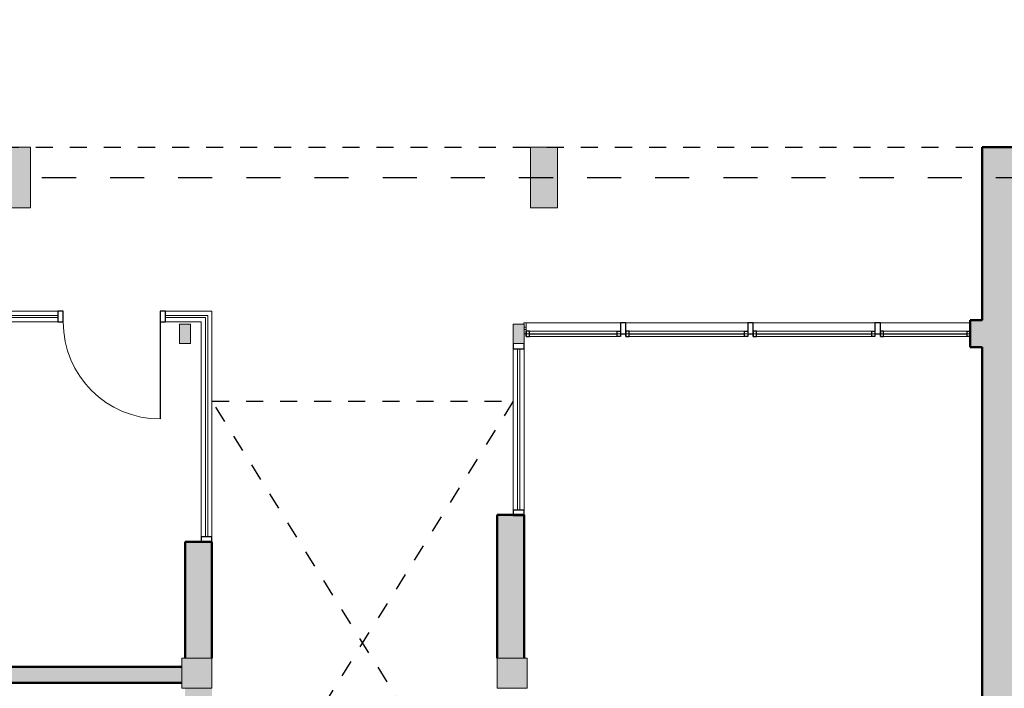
# Model space of a CAD drawing. Header units: metres. Extents: x -18231 to -17951, y 15132 to 15402.
# Tile 46 of 144: x -18128 to -18119, y 15198 to 15204. Entities that reach past the tile are written whole.
import ezdxf

# ---------------------------------------------------------------- set-up
doc = ezdxf.new("R2010")
doc.units = ezdxf.units.M
doc.linetypes.add('Trazo', pattern=[6.35, 3.175, -3.175])
doc.layers.get('0').update_dxf_attribs({"color": 1})
for name, color, linetype, lineweight in [('A-DOOR', 31, 'Continuous', 18), ('A-GLAZ', 151, 'Continuous', 18), ('A-GLAZ-CURT', 52, 'Continuous', 18), ('A-GLAZ-CWMG', 51, 'Continuous', 18), ('MUROS', 113, 'Continuous', 18), ('S-COLS', 52, 'Continuous', 18)]:
    doc.layers.add(name, color=color, linetype=linetype, lineweight=lineweight)
for name, color, linetype in [('COTAS', 1, 'Continuous'), ('HATCH', 251, 'Continuous'), ('PROYECTADAS', 2, 'Continuous'), ('TEXTOS', 1, 'Continuous')]:
    doc.layers.add(name, color=color, linetype=linetype)
doc.styles.add('Romans', font='arial.ttf', dxfattribs={"height": 0.2})
doc.dimstyles.get("Standard").update_dxf_attribs({"dimtxt": 0.2, "dimasz": 0.18, "dimexe": 0.18, "dimexo": 0.0625, "dimgap": 0.09, "dimtad": 0, "dimzin": 0, "dimdsep": 46, "dimtxsty": 'Romans', "dimblk": 'OBLIQUE', "dimcen": 0.09, "dimse1": 1, "dimse2": 1, "dimadec": 0, "dimazin": 0, "dimtfac": 1, "dimtofl": 0, "dimtmove": 2, "dimatfit": 2, "dimldrblk": 'OBLIQUE', "dimfxl": 1, "dimtolj": 1, "dimtzin": 0, "dimarcsym": 0})

# ---------------------------------------------------------------- blocks, each defined once
blk = doc.blocks.new('Pilar rectangular hormigón - 250 x 560 mm 2-408765-Nivel 0')
at = {"layer": 'S-COLS'}
blk.add_hatch(color=256, dxfattribs=at).paths.add_polyline_path([(125, -280), (125, 280), (-125, 280), (-125, -280)])
for p, q in [((125, 280), (-125, 280)), ((-125, 280), (-125, -280)), ((125, -280), (125, 280)), ((-125, -280), (125, -280))]:
    blk.add_line(p, q, dxfattribs=at)
blk = doc.blocks.new('Pilar rectangular hormigón - 280 x 280 mm 2-408722-Nivel 0')
at = {"layer": 'S-COLS'}
blk.add_hatch(color=256, dxfattribs=at).paths.add_polyline_path([(140, -140), (140, 140), (-140, 140), (-140, -140)])
for p, q in [((140, 140), (-140, 140)), ((-140, 140), (-140, -140)), ((140, -140), (140, 140)), ((-140, -140), (140, -140))]:
    blk.add_line(p, q, dxfattribs=at)
blk = doc.blocks.new('Pilar rectangular hormigón - 100 x 180 mm 2-408747-Nivel 0')
at = {"layer": 'S-COLS'}
blk.add_hatch(color=256, dxfattribs=at).paths.add_polyline_path([(50, -90), (50, 90), (-50, 90), (-50, -90)])
for p, q in [((50, 90), (-50, 90)), ((-50, 90), (-50, -90)), ((50, -90), (50, 90)), ((-50, -90), (50, -90))]:
    blk.add_line(p, q, dxfattribs=at)
blk = doc.blocks.new('Panel de sistema - Acristalado-253153-Nivel 0')
at = {"layer": 'A-GLAZ-CURT'}
for p, q in [((10.9, 10), (-9.1, 10)), ((10.9, -10), (10.9, 10)), ((-9.1, -10), (10.9, -10))]:
    blk.add_line(p, q, dxfattribs=at)
blk = doc.blocks.new('Ventana de muro cortina con proyectable simple - Ventana de muro cortina con proyectable simple-251092-Nivel 0')
at = {"layer": 'A-GLAZ', "lineweight": 25}
for p, q in [((-407.5, -25), (-437.5, -25)), ((-437.5, -25), (-437.5, -75)), ((-437.5, -75), (-437.5, -25)), ((-437.5, -75), (-407.5, -75)), ((-407.5, -75), (-407.5, -25)), ((-407.5, -49.6), (407.5, -49.6)), ((407.5, -75), (407.5, -25)), ((407.5, -25), (437.5, -25)), ((437.5, -75), (407.5, -75)), ((437.5, -25), (437.5, -75)), ((437.5, -25), (437.5, -75))]:
    blk.add_line(p, q, dxfattribs=at)
at = {"layer": 'A-GLAZ'}
for p, q in [((-407.5, -25), (407.5, -25)), ((407.5, -75), (-407.5, -75))]:
    blk.add_line(p, q, dxfattribs=at)
blk = doc.blocks.new('Montante rectangular - Montante rectangular - 5 x 10 cm-250222-Nivel 0')
at = {"layer": 'A-GLAZ-CWMG'}
for p, q in [((-1.8, 50), (-21.8, 50)), ((-21.8, -50), (0, -50)), ((0, -50), (0, -40))]:
    blk.add_line(p, q, dxfattribs=at)
blk = doc.blocks.new('Montante rectangular - Montante rectangular - 5 x 10 cm-250563-Nivel 0')
at = {"layer": 'A-GLAZ-CWMG'}
for p, q in [((-19288.2, -1604.2), (-18413.2, -1604.2)), ((-18413.2, -1604.2), (-18413.2, -1644.2)), ((-18413.2, -1704.2), (-19288.2, -1704.2)), ((-18413.2, -1664.2), (-18413.2, -1704.2))]:
    blk.add_line(p, q, dxfattribs=at)
blk = doc.blocks.new('Ventana de muro cortina con proyectable simple - Ventana de muro cortina con proyectable simple-394291-Nivel 0')
at = {"layer": 'A-GLAZ', "lineweight": 25}
for p, q in [((-387.2, -25), (-417.2, -25)), ((-417.2, -25), (-417.2, -75)), ((-417.2, -75), (-417.2, -25)), ((-417.2, -75), (-387.2, -75)), ((-387.2, -75), (-387.2, -25)), ((-387.2, -49.6), (387.2, -49.6)), ((387.2, -75), (387.2, -25)), ((387.2, -25), (417.2, -25)), ((417.2, -75), (387.2, -75)), ((417.2, -25), (417.2, -75)), ((417.2, -25), (417.2, -75))]:
    blk.add_line(p, q, dxfattribs=at)
at = {"layer": 'A-GLAZ'}
for p, q in [((-387.2, -25), (387.2, -25)), ((387.2, -75), (-387.2, -75))]:
    blk.add_line(p, q, dxfattribs=at)
blk = doc.blocks.new('Montante rectangular - Montante rectangular - 5 x 10 cm-394289-Nivel 0')
at = {"layer": 'A-GLAZ-CWMG'}
for p, q in [((-22532.6, -1604.2), (-21698.2, -1604.2)), ((-21698.2, -1704.2), (-22532.6, -1704.2))]:
    blk.add_line(p, q, dxfattribs=at)
blk = doc.blocks.new('Ventana de muro cortina con proyectable simple - Ventana de muro cortina con proyectable simple-251056-Nivel 0')
at = {"layer": 'A-GLAZ', "lineweight": 25}
for p, q in [((-535, -25), (-565, -25)), ((-565, -25), (-565, -75)), ((-565, -75), (-565, -25)), ((-565, -75), (-535, -75)), ((-535, -75), (-535, -25)), ((-535, -49.6), (535, -49.6)), ((535, -75), (535, -25)), ((535, -25), (565, -25)), ((565, -75), (535, -75)), ((565, -25), (565, -75)), ((565, -25), (565, -75))]:
    blk.add_line(p, q, dxfattribs=at)
at = {"layer": 'A-GLAZ'}
for p, q in [((-535, -25), (535, -25)), ((535, -75), (-535, -75))]:
    blk.add_line(p, q, dxfattribs=at)
blk = doc.blocks.new('Montante rectangular - Montante rectangular - 5 x 10 cm-250868-Nivel 0')
at = {"layer": 'A-GLAZ-CWMG'}
for p, q in [((-20468.2, -1604.2), (-19338.2, -1604.2)), ((-19338.2, -1704.2), (-20468.2, -1704.2))]:
    blk.add_line(p, q, dxfattribs=at)
blk = doc.blocks.new('Montante rectangular - Montante rectangular - 5 x 10 cm-250714-Nivel 0')
at = {"layer": 'A-GLAZ-CWMG', "lineweight": 25}
for p, q in [((-25, 50), (25, 50)), ((-25, -50), (-25, 50)), ((25, 50), (25, -50)), ((25, -50), (-25, -50))]:
    blk.add_line(p, q, dxfattribs=at)
blk = doc.blocks.new('Ventana de muro cortina con proyectable simple - Ventana de muro cortina con proyectable simple-251091-Nivel 0')
at = {"layer": 'A-GLAZ', "lineweight": 25}
for p, q in [((-407.5, -25), (-437.5, -25)), ((-437.5, -25), (-437.5, -75)), ((-437.5, -75), (-437.5, -25)), ((-437.5, -75), (-407.5, -75)), ((-407.5, -75), (-407.5, -25)), ((-407.5, -49.6), (407.5, -49.6)), ((407.5, -75), (407.5, -25)), ((407.5, -25), (437.5, -25)), ((437.5, -75), (407.5, -75)), ((437.5, -25), (437.5, -75)), ((437.5, -25), (437.5, -75))]:
    blk.add_line(p, q, dxfattribs=at)
at = {"layer": 'A-GLAZ'}
for p, q in [((-407.5, -25), (407.5, -25)), ((407.5, -75), (-407.5, -75))]:
    blk.add_line(p, q, dxfattribs=at)
blk = doc.blocks.new('Ventana de muro cortina con proyectable simple - Ventana de muro cortina con proyectable simple-251055-Nivel 0')
at = {"layer": 'A-GLAZ', "lineweight": 25}
for p, q in [((-535, -25), (-565, -25)), ((-565, -25), (-565, -75)), ((-565, -75), (-565, -25)), ((-565, -75), (-535, -75)), ((-535, -75), (-535, -25)), ((-535, -49.6), (535, -49.6)), ((535, -75), (535, -25)), ((535, -25), (565, -25)), ((565, -75), (535, -75)), ((565, -25), (565, -75)), ((565, -25), (565, -75))]:
    blk.add_line(p, q, dxfattribs=at)
at = {"layer": 'A-GLAZ'}
for p, q in [((-535, -25), (535, -25)), ((535, -75), (-535, -75))]:
    blk.add_line(p, q, dxfattribs=at)
blk = doc.blocks.new('Ventana de muro cortina con proyectable simple - Ventana de muro cortina con proyectable simple-394292-Nivel 0')
at = {"layer": 'A-GLAZ', "lineweight": 25}
for p, q in [((-387.2, -25), (-417.2, -25)), ((-417.2, -25), (-417.2, -75)), ((-417.2, -75), (-417.2, -25)), ((-417.2, -75), (-387.2, -75)), ((-387.2, -75), (-387.2, -25)), ((-387.2, -49.6), (387.2, -49.6)), ((387.2, -75), (387.2, -25)), ((387.2, -25), (417.2, -25)), ((417.2, -75), (387.2, -75)), ((417.2, -25), (417.2, -75)), ((417.2, -25), (417.2, -75))]:
    blk.add_line(p, q, dxfattribs=at)
at = {"layer": 'A-GLAZ'}
for p, q in [((-387.2, -25), (387.2, -25)), ((387.2, -75), (-387.2, -75))]:
    blk.add_line(p, q, dxfattribs=at)
blk = doc.blocks.new('Montante rectangular - Montante rectangular - 5 x 10 cm-250869-Nivel 0')
at = {"layer": 'A-GLAZ-CWMG', "lineweight": 25}
for p, q in [((-25, 50), (25, 50)), ((-25, -50), (-25, 50)), ((25, 50), (25, -50)), ((25, -50), (-25, -50))]:
    blk.add_line(p, q, dxfattribs=at)
blk = doc.blocks.new('Montante rectangular - Montante rectangular - 5 x 10 cm-253579-Nivel 0')
at = {"layer": 'A-GLAZ-CWMG', "lineweight": 25}
for p, q in [((-50, 50), (-50, -50)), ((0, 50), (-50, 50)), ((-50, -50), (0, -50))]:
    blk.add_line(p, q, dxfattribs=at)
blk = doc.blocks.new('Panel de sistema - Acristalado-610026-Nivel 0')
at = {"layer": 'A-GLAZ-CURT'}
for p, q in [((748.1, 10), (-748.1, 10)), ((-748.1, 10), (-748.1, -10)), ((748.1, -10), (748.1, 10)), ((-748.1, -10), (748.1, -10))]:
    blk.add_line(p, q, dxfattribs=at)
blk = doc.blocks.new('Montante rectangular - Montante rectangular - 5 x 10 cm-253576-Nivel 0')
at = {"layer": 'A-GLAZ-CWMG', "lineweight": 25}
for p, q in [((-25, 50), (25, 50)), ((-25, -50), (-25, 50)), ((25, 50), (25, -50)), ((25, -50), (-25, -50))]:
    blk.add_line(p, q, dxfattribs=at)
blk = doc.blocks.new('Montante rectangular - Montante rectangular - 5 x 10 cm-610024-Nivel 0')
at = {"layer": 'A-GLAZ-CWMG'}
for p, q in [((-18393.2, -1464.2), (-18393.2, 32.1)), ((-18293.2, 32.1), (-18293.2, -1464.2))]:
    blk.add_line(p, q, dxfattribs=at)
blk = doc.blocks.new('Montante rectangular - Montante rectangular - 5 x 10 cm-310329-Nivel 0')
at = {"layer": 'A-GLAZ-CWMG'}
for p, q in [((-15498.2, -1744.2), (-15498.2, 280.8)), ((-15398.2, 280.8), (-15398.2, -1714.2))]:
    blk.add_line(p, q, dxfattribs=at)
blk = doc.blocks.new('Montante rectangular - Montante rectangular - 5 x 10 cm-310422-Nivel 0')
at = {"layer": 'A-GLAZ-CWMG', "lineweight": 25}
for p, q in [((-25, 50), (25, 50)), ((-25, -50), (-25, 50)), ((25, 50), (25, -50)), ((25, -50), (-25, -50))]:
    blk.add_line(p, q, dxfattribs=at)
blk = doc.blocks.new('Puerta de cristal abatible en muro cortina - Puerta de cristal abatible en muro cortina-611094-Nivel 0')
at = {"layer": 'A-DOOR', "lineweight": 25}
blk.add_line((450, -51), (450, -951), dxfattribs=at)
at = {"layer": 'A-DOOR'}
blk.add_arc((450, -51), 900, 180, 270, dxfattribs=at)
blk = doc.blocks.new('Panel de sistema - Acristalado-393601-Nivel 0')
at = {"layer": 'A-GLAZ-CURT'}
for p, q in [((1389.2, 10), (-1389.2, 10)), ((-1389.2, 10), (-1389.2, -10)), ((1389.2, -10), (1389.2, 10)), ((-1389.2, -10), (1389.2, -10))]:
    blk.add_line(p, q, dxfattribs=at)
blk = doc.blocks.new('Montante rectangular - Montante rectangular - 5 x 10 cm-391816-Nivel 0')
at = {"layer": 'A-GLAZ-CWMG'}
for p, q in [((-11289.8, -1714.2), (-14068.2, -1714.2)), ((-14068.2, -1814.2), (-11289.8, -1814.2))]:
    blk.add_line(p, q, dxfattribs=at)
blk = doc.blocks.new('Montante rectangular - Montante rectangular - 5 x 10 cm-393521-Nivel 0')
at = {"layer": 'A-GLAZ-CWMG', "lineweight": 25}
for p, q in [((-25, 50), (25, 50)), ((-25, -50), (-25, 50)), ((25, 50), (25, -50)), ((25, -50), (-25, -50))]:
    blk.add_line(p, q, dxfattribs=at)
blk = doc.blocks.new('Montante rectangular - Montante rectangular - 5 x 10 cm-393520-Nivel 0')
at = {"layer": 'A-GLAZ-CWMG', "lineweight": 25}
for p, q in [((-25, 50), (25, 50)), ((-25, -50), (-25, 50)), ((25, 50), (25, -50)), ((25, -50), (-25, -50))]:
    blk.add_line(p, q, dxfattribs=at)
blk = doc.blocks.new('_Oblique')
at = {"color": 0, "linetype": 'ByBlock', "lineweight": -2}
blk.add_line((-0.5, -0.5), (0.5, 0.5), dxfattribs=at)
blk = doc.blocks.new('*D1161')
at = {"layer": 'COTAS', "color": 0, "lineweight": -2, "transparency": 16777216}
for p, q in [((-18118.5335, 15180.3917), (-18118.9442, 15180.3917)), ((-18118.7388, 15180.3917), (-18118.5524, 15179.7704)), ((-18118.5524, 15179.7704), (-18118.3724, 15179.7704))]:
    blk.add_line(p, q, dxfattribs=at)
at = {"layer": 'Defpoints', "color": 0, "transparency": 16777216}
for p in [(-18118.9442, 15207.4414), (-18118.5335, 15207.3769), (-18118.9442, 15180.3917)]:
    blk.add_point(p, dxfattribs=at)
at = {"layer": 'COTAS', "color": 0, "lineweight": -2, "transparency": 16777216, "xscale": 0.18, "yscale": 0.18, "zscale": 0.18, "rotation": 180}
blk.add_blockref('_Oblique', (-18118.9442, 15180.3917), dxfattribs=at)
at = {"layer": 'COTAS', "color": 0, "lineweight": -2, "transparency": 16777216, "xscale": 0.18, "yscale": 0.18, "zscale": 0.18}
blk.add_blockref('_Oblique', (-18118.5335, 15180.3917), dxfattribs=at)
at = {"layer": 'COTAS', "color": 0, "transparency": 16777216, "insert": (-18118.042, 15179.7704), "char_height": 0.2, "attachment_point": 5, "style": 'Romans'}
blk.add_mtext('\\A1;0.41', dxfattribs=at)
blk = doc.blocks.new('*D1162')
at = {"layer": 'COTAS', "color": 0, "lineweight": -2, "transparency": 16777216}
for p, q in [((-18120.9734, 15180.3917), (-18120.3103, 15180.3917)), ((-18118.9442, 15180.3917), (-18119.6074, 15180.3917))]:
    blk.add_line(p, q, dxfattribs=at)
at = {"layer": 'Defpoints', "color": 0, "transparency": 16777216}
for p in [(-18120.9734, 15207.4414), (-18118.9442, 15207.4414), (-18120.9734, 15180.3917)]:
    blk.add_point(p, dxfattribs=at)
at = {"layer": 'COTAS', "color": 0, "lineweight": -2, "transparency": 16777216, "xscale": 0.18, "yscale": 0.18, "zscale": 0.18, "rotation": 180}
blk.add_blockref('_Oblique', (-18120.9734, 15180.3917), dxfattribs=at)
at = {"layer": 'COTAS', "color": 0, "lineweight": -2, "transparency": 16777216, "xscale": 0.18, "yscale": 0.18, "zscale": 0.18}
blk.add_blockref('_Oblique', (-18118.9442, 15180.3917), dxfattribs=at)
at = {"layer": 'COTAS', "color": 0, "transparency": 16777216, "insert": (-18119.9588, 15180.3917), "char_height": 0.2, "attachment_point": 5, "style": 'Romans'}
blk.add_mtext('\\A1;2.03', dxfattribs=at)
blk = doc.blocks.new('*D1163')
at = {"layer": 'COTAS', "color": 0, "lineweight": -2, "transparency": 16777216}
for p, q in [((-18123.6556, 15180.3917), (-18122.6662, 15180.3917)), ((-18120.9734, 15180.3917), (-18121.9629, 15180.3917))]:
    blk.add_line(p, q, dxfattribs=at)
at = {"layer": 'Defpoints', "color": 0, "transparency": 16777216}
for p in [(-18123.6556, 15207.4414), (-18120.9734, 15207.4414), (-18123.6556, 15180.3917)]:
    blk.add_point(p, dxfattribs=at)
at = {"layer": 'COTAS', "color": 0, "lineweight": -2, "transparency": 16777216, "xscale": 0.18, "yscale": 0.18, "zscale": 0.18, "rotation": 180}
blk.add_blockref('_Oblique', (-18123.6556, 15180.3917), dxfattribs=at)
at = {"layer": 'COTAS', "color": 0, "lineweight": -2, "transparency": 16777216, "xscale": 0.18, "yscale": 0.18, "zscale": 0.18}
blk.add_blockref('_Oblique', (-18120.9734, 15180.3917), dxfattribs=at)
at = {"layer": 'COTAS', "color": 0, "transparency": 16777216, "insert": (-18122.3145, 15180.3917), "char_height": 0.2, "attachment_point": 5, "style": 'Romans'}
blk.add_mtext('\\A1;2.68', dxfattribs=at)
blk = doc.blocks.new('*D1164')
at = {"layer": 'COTAS', "color": 0, "lineweight": -2, "transparency": 16777216}
for p, q in [((-18125.2933, 15180.3917), (-18124.8144, 15180.3917)), ((-18123.6556, 15180.3917), (-18124.1345, 15180.3917))]:
    blk.add_line(p, q, dxfattribs=at)
at = {"layer": 'Defpoints', "color": 0, "transparency": 16777216}
for p in [(-18125.2933, 15207.4414), (-18123.6556, 15207.4414), (-18125.2933, 15180.3917)]:
    blk.add_point(p, dxfattribs=at)
at = {"layer": 'COTAS', "color": 0, "lineweight": -2, "transparency": 16777216, "xscale": 0.18, "yscale": 0.18, "zscale": 0.18, "rotation": 180}
blk.add_blockref('_Oblique', (-18125.2933, 15180.3917), dxfattribs=at)
at = {"layer": 'COTAS', "color": 0, "lineweight": -2, "transparency": 16777216, "xscale": 0.18, "yscale": 0.18, "zscale": 0.18}
blk.add_blockref('_Oblique', (-18123.6556, 15180.3917), dxfattribs=at)
at = {"layer": 'COTAS', "color": 0, "transparency": 16777216, "insert": (-18124.4745, 15180.3917), "char_height": 0.2, "attachment_point": 5, "style": 'Romans'}
blk.add_mtext('\\A1;1.64', dxfattribs=at)
blk = doc.blocks.new('*D1165')
at = {"layer": 'COTAS', "color": 0, "lineweight": -2, "transparency": 16777216}
for p, q in [((-18128.5177, 15180.3917), (-18127.2542, 15180.3917)), ((-18125.2933, 15180.3917), (-18126.5568, 15180.3917))]:
    blk.add_line(p, q, dxfattribs=at)
at = {"layer": 'Defpoints', "color": 0, "transparency": 16777216}
for p in [(-18128.5177, 15207.4491), (-18125.2933, 15207.4414), (-18128.5177, 15180.3917)]:
    blk.add_point(p, dxfattribs=at)
at = {"layer": 'COTAS', "color": 0, "lineweight": -2, "transparency": 16777216, "xscale": 0.18, "yscale": 0.18, "zscale": 0.18, "rotation": 180}
blk.add_blockref('_Oblique', (-18128.5177, 15180.3917), dxfattribs=at)
at = {"layer": 'COTAS', "color": 0, "lineweight": -2, "transparency": 16777216, "xscale": 0.18, "yscale": 0.18, "zscale": 0.18}
blk.add_blockref('_Oblique', (-18125.2933, 15180.3917), dxfattribs=at)
at = {"layer": 'COTAS', "color": 0, "transparency": 16777216, "insert": (-18126.9055, 15180.3917), "char_height": 0.2, "attachment_point": 5, "style": 'Romans'}
blk.add_mtext('\\A1;3.22', dxfattribs=at)
blk = doc.blocks.new('*D1190')
at = {"layer": 'COTAS', "color": 0, "lineweight": -2, "transparency": 16777216}
for p, q in [((-18118.5424, 15179.3917), (-18118.9442, 15179.3917)), ((-18118.7433, 15179.3917), (-18118.5569, 15178.7704)), ((-18118.5569, 15178.7704), (-18118.3769, 15178.7704))]:
    blk.add_line(p, q, dxfattribs=at)
at = {"layer": 'Defpoints', "color": 0, "transparency": 16777216}
for p in [(-18118.9442, 15202.1305), (-18118.5424, 15202.1305), (-18118.9442, 15179.3917)]:
    blk.add_point(p, dxfattribs=at)
at = {"layer": 'COTAS', "color": 0, "lineweight": -2, "transparency": 16777216, "xscale": 0.18, "yscale": 0.18, "zscale": 0.18, "rotation": 180}
blk.add_blockref('_Oblique', (-18118.9442, 15179.3917), dxfattribs=at)
at = {"layer": 'COTAS', "color": 0, "lineweight": -2, "transparency": 16777216, "xscale": 0.18, "yscale": 0.18, "zscale": 0.18}
blk.add_blockref('_Oblique', (-18118.5424, 15179.3917), dxfattribs=at)
at = {"layer": 'COTAS', "color": 0, "transparency": 16777216, "insert": (-18118.0275, 15178.7704), "char_height": 0.2, "attachment_point": 5, "style": 'Romans'}
blk.add_mtext('\\A1;0.40', dxfattribs=at)
blk = doc.blocks.new('*D1191')
at = {"layer": 'COTAS', "color": 0, "lineweight": -2, "transparency": 16777216}
for p, q in [((-18122.9022, 15179.3917), (-18121.2728, 15179.3917)), ((-18118.9442, 15179.3917), (-18120.5736, 15179.3917))]:
    blk.add_line(p, q, dxfattribs=at)
at = {"layer": 'Defpoints', "color": 0, "transparency": 16777216}
for p in [(-18122.9022, 15202.1328), (-18118.9442, 15202.1305), (-18122.9022, 15179.3917)]:
    blk.add_point(p, dxfattribs=at)
at = {"layer": 'COTAS', "color": 0, "lineweight": -2, "transparency": 16777216, "xscale": 0.18, "yscale": 0.18, "zscale": 0.18, "rotation": 180}
blk.add_blockref('_Oblique', (-18122.9022, 15179.3917), dxfattribs=at)
at = {"layer": 'COTAS', "color": 0, "lineweight": -2, "transparency": 16777216, "xscale": 0.18, "yscale": 0.18, "zscale": 0.18}
blk.add_blockref('_Oblique', (-18118.9442, 15179.3917), dxfattribs=at)
at = {"layer": 'COTAS', "color": 0, "transparency": 16777216, "insert": (-18120.9232, 15179.3917), "char_height": 0.2, "attachment_point": 5, "style": 'Romans'}
blk.add_mtext('\\A1;3.96', dxfattribs=at)
blk = doc.blocks.new('*D1192')
at = {"layer": 'COTAS', "color": 0, "lineweight": -2, "transparency": 16777216}
for p, q in [((-18122.9022, 15179.3917), (-18123.1533, 15179.3917)), ((-18123.0278, 15179.3917), (-18122.8414, 15178.7704)), ((-18122.8414, 15178.7704), (-18122.6614, 15178.7704))]:
    blk.add_line(p, q, dxfattribs=at)
at = {"layer": 'Defpoints', "color": 0, "transparency": 16777216}
for p in [(-18123.1533, 15202.1328), (-18122.9022, 15202.1328), (-18123.1533, 15179.3917)]:
    blk.add_point(p, dxfattribs=at)
at = {"layer": 'COTAS', "color": 0, "lineweight": -2, "transparency": 16777216, "xscale": 0.18, "yscale": 0.18, "zscale": 0.18, "rotation": 180}
blk.add_blockref('_Oblique', (-18123.1533, 15179.3917), dxfattribs=at)
at = {"layer": 'COTAS', "color": 0, "lineweight": -2, "transparency": 16777216, "xscale": 0.18, "yscale": 0.18, "zscale": 0.18}
blk.add_blockref('_Oblique', (-18122.9022, 15179.3917), dxfattribs=at)
at = {"layer": 'COTAS', "color": 0, "transparency": 16777216, "insert": (-18122.3109, 15178.7704), "char_height": 0.2, "attachment_point": 5, "style": 'Romans'}
blk.add_mtext('\\A1;0.25', dxfattribs=at)
blk = doc.blocks.new('*D1193')
at = {"layer": 'COTAS', "color": 0, "lineweight": -2, "transparency": 16777216}
for p, q in [((-18127.8145, 15179.3917), (-18125.8376, 15179.3917)), ((-18123.1533, 15179.3917), (-18125.1302, 15179.3917))]:
    blk.add_line(p, q, dxfattribs=at)
at = {"layer": 'Defpoints', "color": 0, "transparency": 16777216}
for p in [(-18127.8145, 15202.1305), (-18123.1533, 15202.1328), (-18127.8145, 15179.3917)]:
    blk.add_point(p, dxfattribs=at)
at = {"layer": 'COTAS', "color": 0, "lineweight": -2, "transparency": 16777216, "xscale": 0.18, "yscale": 0.18, "zscale": 0.18, "rotation": 180}
blk.add_blockref('_Oblique', (-18127.8145, 15179.3917), dxfattribs=at)
at = {"layer": 'COTAS', "color": 0, "lineweight": -2, "transparency": 16777216, "xscale": 0.18, "yscale": 0.18, "zscale": 0.18}
blk.add_blockref('_Oblique', (-18123.1533, 15179.3917), dxfattribs=at)
at = {"layer": 'COTAS', "color": 0, "transparency": 16777216, "insert": (-18125.4839, 15179.3917), "char_height": 0.2, "attachment_point": 5, "style": 'Romans'}
blk.add_mtext('\\A1;4.66', dxfattribs=at)
blk = doc.blocks.new('*D1194')
at = {"layer": 'COTAS', "color": 0, "lineweight": -2, "transparency": 16777216}
for p, q in [((-18127.8145, 15179.3917), (-18128.0656, 15179.3917)), ((-18127.9401, 15179.3917), (-18127.7537, 15178.7704)), ((-18127.7537, 15178.7704), (-18127.5737, 15178.7704))]:
    blk.add_line(p, q, dxfattribs=at)
at = {"layer": 'Defpoints', "color": 0, "transparency": 16777216}
for p in [(-18128.0656, 15202.1305), (-18127.8145, 15202.1305), (-18128.0656, 15179.3917)]:
    blk.add_point(p, dxfattribs=at)
at = {"layer": 'COTAS', "color": 0, "lineweight": -2, "transparency": 16777216, "xscale": 0.18, "yscale": 0.18, "zscale": 0.18, "rotation": 180}
blk.add_blockref('_Oblique', (-18128.0656, 15179.3917), dxfattribs=at)
at = {"layer": 'COTAS', "color": 0, "lineweight": -2, "transparency": 16777216, "xscale": 0.18, "yscale": 0.18, "zscale": 0.18}
blk.add_blockref('_Oblique', (-18127.8145, 15179.3917), dxfattribs=at)
at = {"layer": 'COTAS', "color": 0, "transparency": 16777216, "insert": (-18127.2232, 15178.7704), "char_height": 0.2, "attachment_point": 5, "style": 'Romans'}
blk.add_mtext('\\A1;0.25', dxfattribs=at)
blk = doc.blocks.new('*D1251')
at = {"layer": 'COTAS', "color": 0, "lineweight": -2, "transparency": 16777216}
for p, q in [((-18190.0183, 15204.8193), (-18190.0183, 15204.1684)), ((-18190.0183, 15202.8152), (-18190.0183, 15203.4662))]:
    blk.add_line(p, q, dxfattribs=at)
at = {"layer": 'Defpoints', "color": 0, "transparency": 16777216}
for p in [(-18110.9169, 15204.8193), (-18190.0183, 15202.8152), (-18110.9169, 15202.8152)]:
    blk.add_point(p, dxfattribs=at)
at = {"layer": 'COTAS', "color": 0, "lineweight": -2, "transparency": 16777216, "xscale": 0.18, "yscale": 0.18, "zscale": 0.18}
for p, rotation in [((-18190.0183, 15204.8193), 90), ((-18190.0183, 15202.8152), 270)]:
    blk.add_blockref('_Oblique', p, dxfattribs=dict(at, rotation=rotation))
at = {"layer": 'COTAS', "color": 0, "transparency": 16777216, "insert": (-18190.0183, 15203.8173), "char_height": 0.2, "attachment_point": 5, "rotation": 90, "style": 'Romans'}
blk.add_mtext('\\A1;2.00', dxfattribs=at)
blk = doc.blocks.new('*D1252')
at = {"layer": 'COTAS', "color": 0, "lineweight": -2, "transparency": 16777216}
for p, q in [((-18190.4354, 15202.85), (-18190.4354, 15203.03)), ((-18190.0183, 15202.7248), (-18190.4354, 15202.85)), ((-18190.0183, 15202.8152), (-18190.0183, 15202.6344))]:
    blk.add_line(p, q, dxfattribs=at)
at = {"layer": 'Defpoints', "color": 0, "transparency": 16777216}
for p in [(-18110.9169, 15202.8152), (-18190.0183, 15202.6344), (-18110.9169, 15202.6344)]:
    blk.add_point(p, dxfattribs=at)
at = {"layer": 'COTAS', "color": 0, "lineweight": -2, "transparency": 16777216, "xscale": 0.18, "yscale": 0.18, "zscale": 0.18}
for p, rotation in [((-18190.0183, 15202.8152), 90), ((-18190.0183, 15202.6344), 270)]:
    blk.add_blockref('_Oblique', p, dxfattribs=dict(at, rotation=rotation))
at = {"layer": 'COTAS', "color": 0, "transparency": 16777216, "insert": (-18190.4354, 15203.3799), "char_height": 0.2, "attachment_point": 5, "rotation": 90, "style": 'Romans'}
blk.add_mtext('\\A1;0.18', dxfattribs=at)
blk = doc.blocks.new('*D1253')
at = {"layer": 'COTAS', "color": 0, "lineweight": -2, "transparency": 16777216}
for p, q in [((-18190.0183, 15202.6344), (-18190.0183, 15199.6759)), ((-18190.0183, 15196.0189), (-18190.0183, 15198.9774))]:
    blk.add_line(p, q, dxfattribs=at)
at = {"layer": 'Defpoints', "color": 0, "transparency": 16777216}
for p in [(-18110.9169, 15202.6344), (-18190.0183, 15196.0189), (-18110.9169, 15196.0189)]:
    blk.add_point(p, dxfattribs=at)
at = {"layer": 'COTAS', "color": 0, "lineweight": -2, "transparency": 16777216, "xscale": 0.18, "yscale": 0.18, "zscale": 0.18}
for p, rotation in [((-18190.0183, 15202.6344), 90), ((-18190.0183, 15196.0189), 270)]:
    blk.add_blockref('_Oblique', p, dxfattribs=dict(at, rotation=rotation))
at = {"layer": 'COTAS', "color": 0, "transparency": 16777216, "insert": (-18190.0183, 15199.3266), "char_height": 0.2, "attachment_point": 5, "rotation": 90, "style": 'Romans'}
blk.add_mtext('\\A1;6.62', dxfattribs=at)
blk = doc.blocks.new('*D1297')
at = {"layer": 'COTAS', "color": 0, "lineweight": -2, "transparency": 16777216}
for p, q in [((-18189.0183, 15209.1987), (-18189.0183, 15198.3287)), ((-18189.0183, 15186.6011), (-18189.0183, 15197.4711))]:
    blk.add_line(p, q, dxfattribs=at)
at = {"layer": 'Defpoints', "color": 0, "transparency": 16777216}
for p in [(-18189.0183, 15209.1987), (-18114.3539, 15209.1987), (-18114.3539, 15186.6011)]:
    blk.add_point(p, dxfattribs=at)
at = {"layer": 'COTAS', "color": 0, "lineweight": -2, "transparency": 16777216, "xscale": 0.18, "yscale": 0.18, "zscale": 0.18}
for p, rotation in [((-18189.0183, 15209.1987), 90), ((-18189.0183, 15186.6011), 270)]:
    blk.add_blockref('_Oblique', p, dxfattribs=dict(at, rotation=rotation))
at = {"layer": 'COTAS', "color": 0, "transparency": 16777216, "insert": (-18189.0183, 15197.8999), "char_height": 0.2, "attachment_point": 5, "rotation": 90, "style": 'Romans'}
blk.add_mtext('\\A1;22.60', dxfattribs=at)

msp = doc.modelspace()

# ---------------------------------------------------------------- hatches: boundary and pattern name
at = {"layer": 'HATCH'}
h = msp.add_hatch(color=256, dxfattribs=at)
h.dxf.hatch_style = 1
h.paths.add_polyline_path([(-18118.9442, 15201.2677), (-18119.0553, 15201.2677), (-18119.0553, 15201.0166), (-18118.9442, 15201.0166), (-18118.9442, 15197.7274), (-18118.5424, 15197.7274), (-18118.5424, 15199.0125), (-18118.5424, 15199.0476), (-18118.5424, 15200.6399), (-18118.5424, 15202.3476), (-18116.3826, 15202.3476), (-18116.3826, 15199.1682), (-18116.3826, 15199.0125), (-18116.3826, 15198.3997), (-18116.2621, 15198.3997), (-18116.2621, 15202.217), (-18116.0611, 15202.217), (-18116.0611, 15202.4682), (-18116.3826, 15202.4682), (-18118.5424, 15202.4682), (-18118.5424, 15202.8795), (-18118.9442, 15202.8795)])
h.paths.add_polyline_path([(-18116.3826, 15198.0581), (-18116.2621, 15198.0581), (-18116.2621, 15198.3997), (-18116.3826, 15198.3997)], flags=17)
h.paths.add_polyline_path([(-18117.4625, 15199.0476), (-18116.3826, 15199.0476), (-18116.3826, 15199.1682), (-18117.4625, 15199.1682)], flags=17)
h.paths.add_polyline_path([(-18117.6634, 15199.0476), (-18117.4625, 15199.0476), (-18117.4625, 15199.1682), (-18117.6634, 15199.1682)], flags=17)
h.paths.add_polyline_path([(-18118.5424, 15199.0476), (-18118.4671, 15199.0476), (-18118.4671, 15199.1682), (-18118.5424, 15199.1682)], flags=17)
h.paths.add_polyline_path([(-18118.9442, 15195.7434), (-18118.5424, 15195.7434), (-18118.5424, 15196.1495), (-18115.0566, 15196.1495), (-18115.0566, 15196.27), (-18118.5424, 15196.27), (-18118.5424, 15196.9237), (-18118.9442, 15196.9237)])
h = msp.add_hatch(color=256, dxfattribs=at)
h.dxf.hatch_style = 1
h.paths.add_polyline_path([(-18123.4648, 15198.1184), (-18123.2136, 15198.1184), (-18123.2136, 15199.4482), (-18123.3141, 15199.4482), (-18123.3141, 15199.4532), (-18123.4648, 15199.4532)])
h.paths.add_polyline_path([(-18126.373, 15196.0289), (-18126.2524, 15196.0289), (-18126.2524, 15195.8481), (-18126.1218, 15195.8481), (-18126.1218, 15197.8371), (-18126.373, 15197.8371)])
h.paths.add_polyline_path([(-18126.373, 15198.1184), (-18126.1218, 15198.1184), (-18126.1218, 15199.1983), (-18126.2223, 15199.1983), (-18126.2223, 15199.2033), (-18126.373, 15199.2033)])
h.paths.add_polyline_path([(-18126.4031, 15197.8874), (-18126.4031, 15198.038), (-18129.4728, 15198.038), (-18129.4728, 15197.8874)])
h.paths.add_polyline_path([(-18129.6537, 15197.8874), (-18129.6537, 15198.038), (-18131.5221, 15198.038), (-18131.5221, 15198.3896), (-18131.6728, 15198.3896), (-18131.6728, 15197.8874)])
h.paths.add_polyline_path([(-18134.2236, 15201.2526), (-18134.4044, 15201.2526), (-18134.4044, 15198.1184), (-18134.2236, 15198.1184)])
h.paths.add_polyline_path([(-18134.2236, 15196.9318), (-18134.4044, 15196.9318), (-18134.4044, 15196.0289), (-18134.2236, 15196.0289)])
h.paths.add_polyline_path([(-18134.4044, 15197.8371), (-18134.4044, 15197.7756), (-18134.2236, 15197.7756), (-18134.2236, 15197.8371)])
h.paths.add_polyline_path([(-18134.2236, 15196.0289), (-18134.2236, 15195.8481), (-18131.2409, 15195.8481), (-18131.2258, 15195.8481), (-18131.2258, 15196.0289), (-18132.597, 15196.0289)])
h.paths.add_polyline_path([(-18129.4728, 15196.0289), (-18129.4728, 15195.8481), (-18126.373, 15195.8481), (-18126.373, 15196.0289)])
h.paths.add_polyline_path([(-18129.7842, 15196.0289), (-18129.7993, 15196.0289), (-18129.7993, 15195.8481), (-18129.7842, 15195.8481), (-18129.6537, 15195.8481), (-18129.6537, 15196.0289)])

# ---------------------------------------------------------------- linework, layer by layer
at = {"layer": 'A-GLAZ-CURT'}
msp.add_line((-18126.1821, 15199.2485), (-18126.162, 15199.2485), dxfattribs=at)
for points in [[(-18126.1821, 15201.2928), (-18126.5538, 15201.2928), (-18126.5538, 15201.3129), (-18126.162, 15201.3129), (-18126.162, 15201.2928)], [(-18126.1821, 15201.2928), (-18126.1821, 15199.2485)], [(-18126.162, 15199.2485), (-18126.162, 15201.2928)]]:
    msp.add_lwpolyline(points, dxfattribs=at)
at = {"layer": 'A-GLAZ-CWMG'}
for p, q in [((-18126.5538, 15201.2526), (-18126.5538, 15201.3531)), ((-18126.5538, 15201.3531), (-18126.1218, 15201.3531)), ((-18126.1218, 15201.3531), (-18126.1218, 15201.2526)), ((-18126.2223, 15201.2526), (-18126.5538, 15201.2526))]:
    msp.add_line(p, q, dxfattribs=at)
at = {"layer": 'MUROS', "lineweight": 50}
for p, q in [((-18118.5424, 15202.8795), (-18118.9442, 15202.8795)), ((-18118.9442, 15202.8795), (-18118.9442, 15201.2677)), ((-18118.9442, 15201.2677), (-18119.0553, 15201.2677)), ((-18119.0553, 15201.2677), (-18119.0553, 15201.0166)), ((-18119.0553, 15201.0166), (-18118.9442, 15201.0166)), ((-18118.9442, 15201.0166), (-18118.9442, 15197.7274)), ((-18123.4648, 15199.4532), (-18123.4648, 15198.1184)), ((-18123.2136, 15199.4532), (-18123.4648, 15199.4532)), ((-18123.2136, 15198.1184), (-18123.2136, 15199.4532)), ((-18126.373, 15199.2033), (-18126.373, 15198.1184)), ((-18126.1218, 15199.2033), (-18126.373, 15199.2033)), ((-18126.1218, 15198.1184), (-18126.1218, 15199.2033)), ((-18126.4031, 15198.038), (-18129.4728, 15198.038)), ((-18129.4728, 15197.8874), (-18126.4031, 15197.8874))]:
    msp.add_line(p, q, dxfattribs=at)
at = {"layer": 'PROYECTADAS', "linetype": 'Trazo', "ltscale": 0.05}
for p, q in [((-18162.3714, 15202.8795), (-18118.9442, 15202.8795)), ((-18126.1218, 15200.5129), (-18123.3141, 15200.5129)), ((-18123.3141, 15196.0129), (-18126.1218, 15200.5129)), ((-18123.3141, 15200.5129), (-18126.1218, 15196.0129))]:
    msp.add_line(p, q, dxfattribs=at)
at = {"layer": 'TEXTOS', "linetype": 'Trazo', "ltscale": 0.1}
msp.add_line((-18093.7337, 15202.5959), (-18187.7449, 15202.5959), dxfattribs=at)

# ---------------------------------------------------------------- block references
at = {"layer": 'A-DOOR', "xscale": 0.001004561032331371, "yscale": 0.001004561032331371, "zscale": 0.001004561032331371}
msp.add_blockref('Puerta de cristal abatible en muro cortina - Puerta de cristal abatible en muro cortina-611094-Nivel 0', (-18127.0561, 15201.3029), dxfattribs=at)
at = {"layer": 'A-GLAZ', "xscale": 0.001004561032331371, "yscale": 0.001004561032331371, "zscale": 0.001004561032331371}
for name, p in [('Ventana de muro cortina con proyectable simple - Ventana de muro cortina con proyectable simple-251092-Nivel 0', (-18122.754, 15201.1924)), ('Ventana de muro cortina con proyectable simple - Ventana de muro cortina con proyectable simple-251091-Nivel 0', (-18122.754, 15201.1924)), ('Ventana de muro cortina con proyectable simple - Ventana de muro cortina con proyectable simple-251056-Nivel 0', (-18121.6967, 15201.1924)), ('Ventana de muro cortina con proyectable simple - Ventana de muro cortina con proyectable simple-251055-Nivel 0', (-18121.6967, 15201.1924)), ('Ventana de muro cortina con proyectable simple - Ventana de muro cortina con proyectable simple-251056-Nivel 0', (-18120.5114, 15201.1924)), ('Ventana de muro cortina con proyectable simple - Ventana de muro cortina con proyectable simple-251055-Nivel 0', (-18120.5114, 15201.1924)), ('Ventana de muro cortina con proyectable simple - Ventana de muro cortina con proyectable simple-394291-Nivel 0', (-18119.4744, 15201.1924)), ('Ventana de muro cortina con proyectable simple - Ventana de muro cortina con proyectable simple-394292-Nivel 0', (-18119.4744, 15201.1924))]:
    msp.add_blockref(name, p, dxfattribs=at)
at = {"layer": 'A-GLAZ-CURT', "xscale": 0.001004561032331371, "yscale": 0.001004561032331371, "zscale": 0.001004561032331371}
for name, p, rotation in [('Panel de sistema - Acristalado-393601-Nivel 0', (-18128.9539, 15201.3029), 180), ('Panel de sistema - Acristalado-610026-Nivel 0', (-18123.2638, 15200.2499), 269.9999999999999)]:
    msp.add_blockref(name, p, dxfattribs=dict(at, rotation=rotation))
msp.add_blockref('Panel de sistema - Acristalado-253153-Nivel 0', (-18123.2045, 15201.1924), dxfattribs=at)
at = {"layer": 'A-GLAZ-CWMG', "xscale": 0.001004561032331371, "yscale": 0.001004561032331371, "zscale": 0.001004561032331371}
for name, p, rotation in [('Montante rectangular - Montante rectangular - 5 x 10 cm-391816-Nivel 0', (-18141.6907, 15199.5307), 180), ('Montante rectangular - Montante rectangular - 5 x 10 cm-310329-Nivel 0', (-18141.6907, 15199.5307), 180), ('Montante rectangular - Montante rectangular - 5 x 10 cm-250222-Nivel 0', (-18123.2154, 15201.1924), 180), ('Montante rectangular - Montante rectangular - 5 x 10 cm-250563-Nivel 0', (-18141.6907, 15199.5307), 180), ('Montante rectangular - Montante rectangular - 5 x 10 cm-250868-Nivel 0', (-18141.6907, 15199.5307), 180), ('Montante rectangular - Montante rectangular - 5 x 10 cm-250868-Nivel 0', (-18140.5053, 15199.5307), 180), ('Montante rectangular - Montante rectangular - 5 x 10 cm-394289-Nivel 0', (-18141.6907, 15199.5307), 180), ('Montante rectangular - Montante rectangular - 5 x 10 cm-253579-Nivel 0', (-18123.2638, 15201.0517), 89.9999999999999), ('Montante rectangular - Montante rectangular - 5 x 10 cm-610024-Nivel 0', (-18141.6907, 15199.5307), 180)]:
    msp.add_blockref(name, p, dxfattribs=dict(at, rotation=rotation))
at = {"layer": 'A-GLAZ-CWMG', "extrusion": (0, 0, -1), "xscale": 0.001004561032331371, "yscale": 0.001004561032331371, "zscale": 0.001004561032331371}
for name, p in [('Montante rectangular - Montante rectangular - 5 x 10 cm-393521-Nivel 0', (18127.5332, 15201.3029)), ('Montante rectangular - Montante rectangular - 5 x 10 cm-393520-Nivel 0', (18126.5789, 15201.3029))]:
    msp.add_blockref(name, p, dxfattribs=at)
for name, p, rotation in [('Montante rectangular - Montante rectangular - 5 x 10 cm-250714-Nivel 0', (18122.2894, 15201.1924), 180), ('Montante rectangular - Montante rectangular - 5 x 10 cm-250869-Nivel 0', (18121.104, 15201.1924), 180), ('Montante rectangular - Montante rectangular - 5 x 10 cm-250714-Nivel 0', (18119.9187, 15201.1924), 180), ('Montante rectangular - Montante rectangular - 5 x 10 cm-253576-Nivel 0', (18123.2638, 15199.4733), 270.0000000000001), ('Montante rectangular - Montante rectangular - 5 x 10 cm-310422-Nivel 0', (18126.1721, 15199.2234), 90.0000000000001)]:
    msp.add_blockref(name, p, dxfattribs=dict(at, rotation=rotation))
at = {"layer": 'S-COLS', "xscale": 0.001004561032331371, "yscale": 0.001004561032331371, "zscale": 0.001004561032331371, "rotation": 180}
for name, p in [('Pilar rectangular hormigón - 250 x 560 mm 2-408765-Nivel 0', (-18127.9401, 15202.5982)), ('Pilar rectangular hormigón - 250 x 560 mm 2-408765-Nivel 0', (-18123.0278, 15202.5982)), ('Pilar rectangular hormigón - 100 x 180 mm 2-408747-Nivel 0', (-18126.373, 15201.1421)), ('Pilar rectangular hormigón - 100 x 180 mm 2-408747-Nivel 0', (-18123.2638, 15201.1421)), ('Pilar rectangular hormigón - 280 x 280 mm 2-408722-Nivel 0', (-18126.2625, 15197.9778)), ('Pilar rectangular hormigón - 280 x 280 mm 2-408722-Nivel 0', (-18123.3241, 15197.9778))]:
    msp.add_blockref(name, p, dxfattribs=at)

# ---------------------------------------------------------------- dimensions: what is measured, and where the dimension line sits
at = {"layer": 'COTAS'}
dim = msp.add_linear_dim(base=(-18189.0183, 15209.1987), p1=(-18114.3539, 15186.6011), p2=(-18114.3539, 15209.1987), angle=270, dimstyle='Standard', dxfattribs=at)
dim.commit()
dim.dimension.update_dxf_attribs({"geometry": '*D1297', "text_midpoint": (-18189.0183, 15197.8999)})
for base, p1, p2, angle, picture, middle in [((-18128.5177, 15180.3917), (-18125.2933, 15207.4414), (-18128.5177, 15207.4491), 180, '*D1165', (-18126.9055, 15180.3917)), ((-18125.2933, 15180.3917), (-18123.6556, 15207.4414), (-18125.2933, 15207.4414), 180, '*D1164', (-18124.4745, 15180.3917)), ((-18123.6556, 15180.3917), (-18120.9734, 15207.4414), (-18123.6556, 15207.4414), 180, '*D1163', (-18122.3145, 15180.3917)), ((-18120.9734, 15180.3917), (-18118.9442, 15207.4414), (-18120.9734, 15207.4414), 180, '*D1162', (-18119.9588, 15180.3917)), ((-18118.9442, 15180.3917), (-18118.5335, 15207.3769), (-18118.9442, 15207.4414), 180, '*D1161', (-18118.2824, 15179.7704)), ((-18190.0183, 15202.8152), (-18110.9169, 15204.8193), (-18110.9169, 15202.8152), 270, '*D1251', (-18190.0183, 15203.8173)), ((-18190.0183, 15202.6344), (-18110.9169, 15202.8152), (-18110.9169, 15202.6344), 270, '*D1252', (-18190.4354, 15203.12)), ((-18190.0183, 15196.0189), (-18110.9169, 15202.6344), (-18110.9169, 15196.0189), 270, '*D1253', (-18190.0183, 15199.3266)), ((-18128.0656, 15179.3917), (-18127.8145, 15202.1305), (-18128.0656, 15202.1305), 180, '*D1194', (-18127.4837, 15178.7704)), ((-18127.8145, 15179.3917), (-18123.1533, 15202.1328), (-18127.8145, 15202.1305), 180, '*D1193', (-18125.4839, 15179.3917)), ((-18123.1533, 15179.3917), (-18122.9022, 15202.1328), (-18123.1533, 15202.1328), 180, '*D1192', (-18122.5714, 15178.7704)), ((-18122.9022, 15179.3917), (-18118.9442, 15202.1305), (-18122.9022, 15202.1328), 180, '*D1191', (-18120.9232, 15179.3917)), ((-18118.9442, 15179.3917), (-18118.5424, 15202.1305), (-18118.9442, 15202.1305), 180, '*D1190', (-18118.2869, 15178.7704))]:
    dim = msp.add_linear_dim(base=base, p1=p1, p2=p2, angle=angle, dimstyle='Standard', override={"dimtmove": 1}, dxfattribs=at)
    dim.commit()
    dim.dimension.update_dxf_attribs({"geometry": picture, "text_midpoint": middle})

doc.saveas('drawing.dxf')
